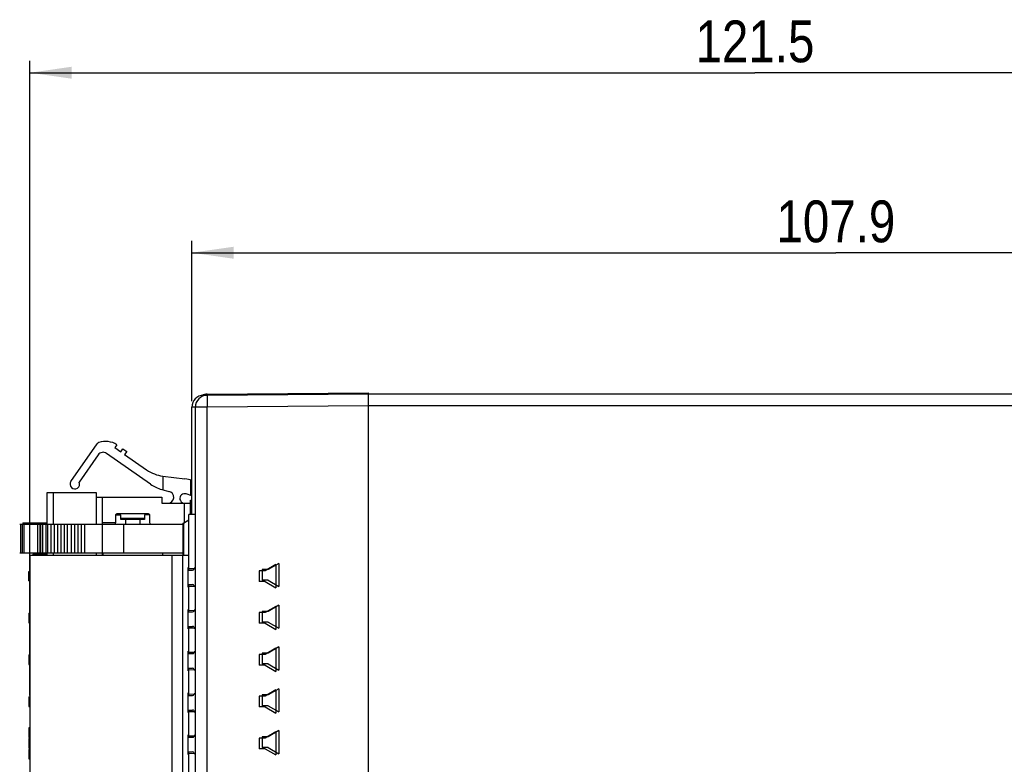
# Model space of a CAD drawing. Header units: millimetres. Extents: x 0 to 594, y 0 to 420.
# Tile 4 of 236: x 63 to 145, y 207 to 269. Entities that reach past the tile are written whole.
import ezdxf

# ---------------------------------------------------------------- set-up
doc = ezdxf.new("R2010")
doc.units = ezdxf.units.MM
doc.header["$LTSCALE"] = 32.67
doc.layers.get('0').update_dxf_attribs({"linetype": 'CONTINUOUS'})
doc.layers.add('03___PRT_ALL_CURVES', color=7, linetype='CONTINUOUS')
doc.layers.add('INTFCLR_139', color=7, linetype='CONTINUOUS')
doc.styles.get("Standard").update_dxf_attribs({"font": 'txt', "width": 0.85})
doc.dimstyles.new('DIMSTYLE_1', dxfattribs={"dimtxt": 3.5, "dimasz": 3.5, "dimexe": 1, "dimexo": 0.5, "dimgap": 0.875, "dimtad": 1, "dimdec": 1, "dimdsep": 46, "dimtxsty": 'STANDARD', "dimblk": '_FILLED', "dimblk1": '_FILLED', "dimblk2": '_FILLED', "dimcen": 0.09, "dimadec": 4, "dimazin": 2, "dimtp": 0.2, "dimtm": 0.2, "dimtfac": 1, "dimtdec": 1, "dimtofl": 0, "dimtmove": 0, "dimatfit": 3, "dimldrblk": '_FILLED', "dimfxl": 1, "dimtolj": 1, "dimarcsym": 0})
doc.dimstyles.new('DIMSTYLE_4', dxfattribs={"dimtxt": 3.5, "dimasz": 3.5, "dimexe": 1, "dimexo": 0.5, "dimgap": 0.875, "dimtad": 1, "dimdec": 1, "dimdsep": 46, "dimtxsty": 'STANDARD', "dimblk": '_FILLED', "dimblk1": '_FILLED', "dimblk2": '_FILLED', "dimcen": 0.09, "dimadec": 4, "dimazin": 2, "dimtp": 0.15, "dimtm": 0.15, "dimtfac": 1, "dimtdec": 1, "dimtofl": 0, "dimtmove": 0, "dimatfit": 3, "dimldrblk": '_FILLED', "dimfxl": 1, "dimtolj": 1, "dimarcsym": 0})

# ---------------------------------------------------------------- blocks, each defined once
blk = doc.blocks.new('_FILLED')
at = {"color": 0, "linetype": 'BYBLOCK'}
blk.add_solid([(0, 0), (-1, 0.143), (-1, -0.143)], dxfattribs=at)
blk = doc.blocks.new('*D0')
at = {"color": 2, "linetype": 'CONTINUOUS'}
for p, q in [((63.535, 212.265), (63.535, 265.399)), ((184.985, 227.865), (184.985, 265.399)), ((63.535, 264.399), (124.26, 264.399)), ((184.985, 264.399), (124.26, 264.399))]:
    blk.add_line(p, q, dxfattribs=at)
at = {"color": 2, "linetype": 'CONTINUOUS', "xscale": 3.5, "yscale": 3.5, "zscale": 3.5, "rotation": 180}
blk.add_blockref('_FILLED', (63.535, 264.399), dxfattribs=at)
at = {"color": 2, "linetype": 'CONTINUOUS', "xscale": 3.5, "yscale": 3.5, "zscale": 3.5}
blk.add_blockref('_FILLED', (184.985, 264.399), dxfattribs=at)
at = {"color": 2, "linetype": 'CONTINUOUS', "insert": (124.26, 268.774), "char_height": 3.5, "width": 16.875, "attachment_point": 2, "line_spacing_factor": 0.9}
blk.add_mtext('121.5', dxfattribs=at)
blk = doc.blocks.new('*D4')
at = {"color": 2, "linetype": 'CONTINUOUS'}
for p, q in [((77.085, 236.897), (77.085, 250.332)), ((184.985, 227.865), (184.985, 250.332)), ((77.085, 249.332), (131.035, 249.332)), ((184.985, 249.332), (131.035, 249.332))]:
    blk.add_line(p, q, dxfattribs=at)
at = {"color": 2, "linetype": 'CONTINUOUS', "xscale": 3.5, "yscale": 3.5, "zscale": 3.5, "rotation": 180}
blk.add_blockref('_FILLED', (77.085, 249.332), dxfattribs=at)
at = {"color": 2, "linetype": 'CONTINUOUS', "xscale": 3.5, "yscale": 3.5, "zscale": 3.5}
blk.add_blockref('_FILLED', (184.985, 249.332), dxfattribs=at)
at = {"color": 2, "linetype": 'CONTINUOUS', "insert": (131.035, 253.707), "char_height": 3.5, "width": 18.375, "attachment_point": 2, "line_spacing_factor": 0.9}
blk.add_mtext('107.9', dxfattribs=at)

msp = doc.modelspace()

# ---------------------------------------------------------------- linework, layer by layer
at = {"color": 7, "linetype": 'CONTINUOUS'}
for p, q in [((78.37638, 237.49672), (91.8851, 237.61461)), ((91.8851, 147.51461), (91.8851, 237.61461)), ((78.07638, 237.39672), (78.37681, 237.39934)), ((78.37683, 237.39672), (91.88556, 237.51461)), ((91.8851, 237.51461), (168.3851, 237.51461)), ((91.88556, 147.51461), (91.88556, 237.51461)), ((77.0851, 227.41461), (77.0851, 236.39676)), ((77.38556, 148.63246), (77.38556, 236.39676)), ((66.95744, 230.19404), (69.15648, 233.3346)), ((70.81679, 233.26494), (70.64472, 233.01919)), ((70.64472, 233.01919), (71.13621, 232.67505)), ((71.13621, 232.67505), (71.30829, 232.92079)), ((71.30829, 232.92079), (71.63595, 232.69136)), ((71.63595, 232.69136), (71.46387, 232.44562)), ((69.24375, 232.41316), (67.64763, 230.13366)), ((73.62187, 229.95795), (69.94012, 232.53594)), ((71.46387, 232.44562), (73.30534, 231.15621)), ((74.66047, 230.63602), (76.51349, 230.4085)), ((74.6757, 229.48827), (74.6757, 230.63415)), ((76.9851, 230.31167), (76.9851, 229.00739)), ((74.56614, 229.51763), (75.15617, 229.35953)), ((64.9851, 226.61461), (64.9851, 229.26461)), ((64.9851, 229.26461), (69.0851, 229.26461)), ((69.0851, 229.26461), (69.0851, 228.86461)), ((69.0851, 228.86461), (74.5851, 228.86461)), ((69.5851, 228.86461), (69.5851, 226.61461)), ((74.5851, 228.86461), (74.5851, 228.36461)), ((77.0851, 228.97075), (76.62273, 229.14019)), ((76.9851, 227.41461), (76.9851, 228.61461)), ((76.9851, 228.61461), (77.0851, 228.61461)), ((74.5851, 228.36461), (76.9851, 228.36461)), ((70.69842, 227.38761), (71.1351, 227.38761)), ((70.83734, 227.51461), (73.43287, 227.51461)), ((71.1351, 227.01461), (71.1351, 227.38761)), ((71.1351, 227.11261), (73.1351, 227.11261)), ((73.1351, 227.01461), (71.1351, 227.01461)), ((71.53043, 227.01461), (71.53043, 226.61461)), ((72.73977, 227.01461), (72.73977, 226.61461)), ((73.1351, 227.38761), (73.1351, 227.01461)), ((73.57179, 227.38761), (73.1351, 227.38761)), ((76.35739, 226.69446), (76.8351, 226.97027)), ((76.8351, 226.93615), (76.3851, 226.67856)), ((76.8351, 222.77461), (76.8351, 227.41461)), ((77.38556, 227.41461), (76.8351, 227.41461)), ((62.67205, 226.61461), (76.3851, 226.61461)), ((62.92201, 226.71461), (62.92201, 226.61461)), ((62.92205, 226.71461), (64.9851, 226.71461)), ((64.3691, 226.61461), (64.3691, 224.21461)), ((64.6191, 226.71461), (64.6191, 226.61461)), ((64.9933, 226.61461), (64.9933, 224.21461)), ((65.27612, 226.61461), (65.27612, 224.21461)), ((65.55894, 226.61461), (65.55894, 224.21461)), ((65.84177, 226.61461), (65.84177, 224.21461)), ((66.12459, 226.61461), (66.12459, 224.21461)), ((66.40741, 226.61461), (66.40741, 224.21461)), ((66.69023, 224.21461), (66.69023, 226.61461)), ((66.97305, 226.61461), (66.97305, 224.21461)), ((67.25587, 226.61461), (67.25587, 224.21461)), ((67.53869, 226.61461), (67.53869, 224.21461)), ((67.82151, 226.61461), (67.82151, 224.21461)), ((68.10433, 226.61461), (68.10433, 224.21461)), ((70.68337, 226.71461), (69.5851, 226.71461)), ((76.3351, 226.61461), (76.3351, 224.21461)), ((76.35739, 226.69446), (76.37509, 226.68431)), ((76.35742, 226.61461), (76.35739, 226.69204)), ((76.3851, 226.67856), (76.38513, 224.01461)), ((76.3351, 224.46461), (76.3851, 224.46461)), ((76.35742, 224.01461), (76.35742, 224.46461)), ((62.67205, 224.21461), (76.3351, 224.21461)), ((63.5351, 224.01461), (63.5351, 161.01461)), ((63.5351, 224.01461), (76.8351, 224.01461)), ((63.7851, 224.11461), (63.7851, 224.01461)), ((64.9851, 224.11461), (63.7851, 224.11461)), ((64.9851, 224.01461), (64.9851, 224.21461)), ((69.5851, 224.21461), (69.5851, 224.01461)), ((69.6351, 224.21461), (69.6351, 224.01461)), ((74.6351, 224.21461), (74.6351, 224.01461)), ((75.4351, 161.01461), (75.4351, 224.01461)), ((76.3351, 161.01461), (76.3351, 224.01461)), ((76.8351, 222.90223), (77.29389, 222.89298)), ((76.8351, 222.77461), (77.15248, 222.77461)), ((63.4351, 221.86461), (63.4351, 222.66461)), ((63.4351, 222.66461), (63.5351, 222.66461)), ((63.4351, 222.64759), (63.5351, 222.64759)), ((63.4351, 222.61354), (63.5351, 222.61354)), ((63.4351, 222.54546), (63.5351, 222.54546)), ((63.4351, 222.47737), (63.5351, 222.47737)), ((63.4351, 222.44333), (63.5351, 222.44333)), ((63.4351, 222.37525), (63.5351, 222.37525)), ((63.4351, 222.32418), (63.5351, 222.32418)), ((63.4351, 221.94971), (63.5351, 221.94971)), ((63.4351, 221.86461), (63.5351, 221.86461)), ((76.8351, 219.27461), (76.8351, 221.55461)), ((76.8351, 221.55461), (77.15248, 221.55461)), ((76.8351, 221.42699), (77.29389, 221.43623)), ((76.8351, 219.40223), (77.29389, 219.39298)), ((63.4351, 219.16461), (63.4351, 218.36461)), ((63.4351, 219.16461), (63.5351, 219.16461)), ((63.4351, 218.70503), (63.5351, 218.70503)), ((63.4351, 218.60291), (63.5351, 218.60291)), ((76.8351, 219.27461), (77.15248, 219.27461)), ((63.4351, 218.36461), (63.5351, 218.36461)), ((76.8351, 215.77461), (76.8351, 218.05461)), ((76.8351, 218.05461), (77.15248, 218.05461)), ((76.8351, 217.92699), (77.29389, 217.93623)), ((63.4351, 215.66461), (63.4351, 214.86461)), ((63.4351, 215.66461), (63.5351, 215.66461)), ((63.4351, 215.64759), (63.5351, 215.64759)), ((63.4351, 215.59652), (63.5351, 215.59652)), ((63.4351, 215.52844), (63.5351, 215.52844)), ((63.4351, 215.47737), (63.5351, 215.47737)), ((63.4351, 215.42631), (63.5351, 215.42631)), ((63.4351, 215.37525), (63.5351, 215.37525)), ((63.4351, 215.35823), (63.5351, 215.35823)), ((63.5351, 215.30716), (63.4351, 215.30716)), ((63.4351, 215.2561), (63.5351, 215.2561)), ((76.8351, 215.90223), (77.29389, 215.89298)), ((76.8351, 215.77461), (77.15248, 215.77461)), ((63.4351, 215.17099), (63.5351, 215.17099)), ((63.4351, 215.08588), (63.5351, 215.08588)), ((63.4351, 215.00078), (63.5351, 215.00078)), ((63.4351, 214.93269), (63.5351, 214.93269)), ((63.4351, 214.88163), (63.5351, 214.88163)), ((63.4351, 214.86461), (63.5351, 214.86461)), ((76.8351, 212.27461), (76.8351, 214.55461)), ((76.8351, 214.55461), (77.15248, 214.55461)), ((76.8351, 214.42699), (77.29389, 214.43623)), ((63.4351, 212.16461), (63.4351, 211.36461)), ((63.4351, 212.16461), (63.5351, 212.16461)), ((63.4351, 212.14759), (63.5351, 212.14759)), ((63.4351, 212.09652), (63.5351, 212.09652)), ((63.4351, 212.04546), (63.5351, 212.04546)), ((63.4351, 211.96035), (63.5351, 211.96035)), ((76.8351, 212.40223), (77.29389, 212.39298)), ((76.8351, 212.27461), (77.15248, 212.27461)), ((63.4351, 211.90929), (63.5351, 211.90929)), ((63.4351, 211.8412), (63.5351, 211.8412)), ((63.4351, 211.79014), (63.5351, 211.79014)), ((63.4351, 211.77312), (63.5351, 211.77312)), ((63.4351, 211.7561), (63.5351, 211.7561)), ((63.4351, 211.70503), (63.5351, 211.70503)), ((63.4351, 211.61993), (63.5351, 211.61993)), ((63.4351, 211.56886), (63.5351, 211.56886)), ((63.4351, 211.48376), (63.5351, 211.48376)), ((63.4351, 211.43269), (63.5351, 211.43269)), ((63.4351, 211.38163), (63.5351, 211.38163)), ((63.4351, 211.36461), (63.5351, 211.36461)), ((76.8351, 208.77461), (76.8351, 211.05461)), ((76.8351, 211.05461), (77.15248, 211.05461)), ((76.8351, 210.92699), (77.29389, 210.93623)), ((63.4351, 209.56461), (63.4351, 208.76461)), ((63.5351, 209.56461), (63.4351, 209.56461)), ((63.4351, 208.76461), (63.5351, 208.76461)), ((63.4351, 208.66461), (63.4351, 207.86461)), ((63.4351, 208.66461), (63.5351, 208.66461)), ((76.8351, 208.90223), (77.29389, 208.89298)), ((76.8351, 208.77461), (77.15248, 208.77461)), ((63.4351, 208.64759), (63.5351, 208.64759)), ((63.4351, 208.59652), (63.5351, 208.59652)), ((63.4351, 208.52844), (63.5351, 208.52844)), ((63.4351, 208.44333), (63.5351, 208.44333)), ((63.4351, 208.32418), (63.5351, 208.32418)), ((63.4351, 208.20503), (63.5351, 208.20503)), ((63.4351, 208.08588), (63.5351, 208.08588)), ((63.4351, 208.00078), (63.5351, 208.00078)), ((63.4351, 207.93269), (63.5351, 207.93269)), ((63.4351, 207.88163), (63.5351, 207.88163)), ((63.4351, 207.86461), (63.5351, 207.86461)), ((63.4351, 207.76461), (63.4351, 206.96461)), ((63.4351, 207.76461), (63.5351, 207.76461)), ((63.4351, 207.74759), (63.5351, 207.74759)), ((63.4351, 207.69652), (63.5351, 207.69652)), ((63.4351, 207.64546), (63.5351, 207.64546)), ((63.4351, 207.57737), (63.5351, 207.57737)), ((63.4351, 207.52631), (63.5351, 207.52631)), ((63.4351, 207.4412), (63.5351, 207.4412)), ((63.4351, 207.28801), (63.5351, 207.28801)), ((63.4351, 207.20291), (63.5351, 207.20291)), ((63.4351, 207.15184), (63.5351, 207.15184)), ((63.4351, 207.08376), (63.5351, 207.08376)), ((63.4351, 207.03269), (63.5351, 207.03269)), ((76.8351, 205.27461), (76.8351, 207.55461)), ((76.8351, 207.55461), (77.15248, 207.55461)), ((76.8351, 207.42699), (77.29389, 207.43623)), ((63.4351, 206.98163), (63.5351, 206.98163)), ((63.4351, 206.96461), (63.5351, 206.96461))]:
    msp.add_line(p, q, dxfattribs=at)
at = {"color": 9, "linetype": 'CONTINUOUS'}
for p, q in [((77.37492, 236.39676), (77.0851, 236.39676)), ((78.37719, 236.39676), (77.38556, 236.39676)), ((91.88556, 236.51462), (78.37719, 236.39673)), ((78.37719, 148.63252), (78.37719, 236.39673)), ((169.3851, 236.51461), (91.8851, 236.51461)), ((65.4851, 229.26461), (65.4851, 226.61461)), ((69.0951, 226.61461), (69.0951, 228.86461)), ((76.4851, 226.7682), (76.4851, 228.36461)), ((62.73058, 226.61461), (62.73058, 224.21461)), ((62.87196, 226.61461), (62.87196, 224.21461)), ((62.98058, 226.71461), (62.98058, 226.61461)), ((63.01338, 226.61461), (63.01338, 224.21461)), ((63.12196, 226.71461), (63.12196, 226.61461)), ((63.26338, 226.71461), (63.26338, 226.61461)), ((64.1691, 226.61461), (64.1691, 224.21461)), ((64.4191, 226.71461), (64.4191, 226.61461)), ((64.42768, 226.61461), (64.42768, 224.21461)), ((64.56906, 226.61461), (64.56906, 224.21461)), ((64.67768, 226.71461), (64.67768, 226.61461)), ((64.81906, 226.71461), (64.81906, 226.61461)), ((64.8519, 226.61461), (64.8519, 224.21461)), ((69.57706, 226.61461), (69.57706, 224.21461)), ((71.36025, 226.61461), (71.36025, 224.21461)), ((65.4851, 224.21461), (65.4851, 224.01461)), ((69.0951, 224.01461), (69.0951, 224.21461))]:
    msp.add_line(p, q, dxfattribs=at)
at = {"color": 7, "linetype": 'CONTINUOUS'}
for centre, radius, start, end in [((78.0851, 236.39676), 1, 90.5, 180), ((78.38556, 236.39676), 1, 90.5, 180), ((78.3851, 236.49676), 1, 90.5, 117.496313), ((69.40223, 233.16252), 0.3, 108.032178, 145), ((69.86656, 231.7362), 1.8, 58.135646, 108.032178), ((69.65333, 232.12637), 0.5, 55, 145), ((75.02607, 233.61366), 3, 235, 263), ((67.2851, 229.96461), 0.4, 145, 25), ((76.14788, 227.43086), 3, 71.795553, 83), ((75.3426, 232.41541), 3, 235, 255), ((75.0851, 228.86461), 0.5, 270, 81.8287664), ((76.4851, 228.76461), 0.4, 69.8746302, 252.6068721), ((85.68213, 211.13664), 22.10442, 132.1887726, 132.6766616), ((58.58801, 211.13657), 22.10452, 47.3233337, 47.8112206), ((-224.07783, 220.38816), 297.73191, 1.1983102, 1.3471038), ((77.15248, 222.89961), 0.125, 270, 334.1959895), ((77.5351, 222.71461), 0.3, 119.9085204, 154.1959895), ((77.15248, 221.42961), 0.125, 25.8040105, 90), ((77.5351, 221.61461), 0.3, 205.8040105, 240.0914796), ((77.5351, 219.21461), 0.3, 119.9085204, 154.1959895), ((77.15248, 219.39961), 0.125, 270, 334.1959895), ((77.15248, 217.92961), 0.125, 25.8040105, 90), ((77.5351, 218.11461), 0.3, 205.8040105, 240.0914796), ((77.15248, 215.89961), 0.125, 270, 334.1959895), ((77.5351, 215.71461), 0.3, 119.9085204, 154.1959895), ((77.15248, 214.42961), 0.125, 25.8040105, 90), ((77.5351, 214.61461), 0.3, 205.8040105, 240.0914796), ((77.15248, 212.39961), 0.125, 270, 334.1959895), ((77.5351, 212.21461), 0.3, 119.9085204, 154.1959895), ((77.15248, 210.92961), 0.125, 25.8040105, 90), ((77.5351, 211.11461), 0.3, 205.8040105, 240.0914796), ((77.15248, 208.89961), 0.125, 270, 334.1959895), ((77.5351, 208.71461), 0.3, 119.9085204, 154.1959895), ((77.15248, 207.42961), 0.125, 25.8040105, 90), ((77.5351, 207.61461), 0.3, 205.8040105, 240.0914796)]:
    msp.add_arc(centre, radius, start, end, dxfattribs=at)
msp.add_ellipse((72.1351, 219.6486), major_axis=(0, 23.07634), ratio=0.066085, start_param=1.22880293, end_param=1.26414466, dxfattribs=at)
at = {"color": 9, "linetype": 'CONTINUOUS'}
for points, knots in [([(78.07638, 237.39672), (78.0753, 237.39671), (78.07636, 237.3901), (78.07442, 237.383), (78.07475, 237.36611), (78.07422, 237.35412), (78.07409, 237.34689)], [0, 0, 0, 0, 0.06455851, 0.25329863, 0.56558669, 1, 1, 1, 1]), ([(78.37683, 237.39672), (78.3764, 237.39672), (78.37647, 237.39424), (78.3758, 237.3914), (78.37564, 237.38494), (78.37502, 237.37247), (78.3746, 237.35051), (78.37407, 237.31765), (78.3737, 237.27577), (78.37329, 237.20353), (78.37321, 237.14525), (78.37321, 237.10381)], [0, 0, 0, 0, 0.00437934, 0.01681436, 0.03737741, 0.06603031, 0.14739321, 0.26021391, 0.40340655, 0.57578633, 1, 1, 1, 1]), ([(78.37321, 237.10381), (78.37321, 237.05331), (78.37365, 236.81761), (78.37521, 236.58192), (78.37683, 236.39673)], [0, 0, 0, 0, 0.21426963, 1, 1, 1, 1]), ([(78.37638, 237.49672), (78.37582, 237.49671), (78.37606, 237.49342), (78.37515, 237.48975), (78.37506, 237.48124), (78.37432, 237.46489), (78.37392, 237.43613), (78.37358, 237.41142), (78.37345, 237.39702)], [0, 0, 0, 0, 0.01667487, 0.0645624, 0.14379392, 0.25417163, 0.56725968, 1, 1, 1, 1])]:
    msp.add_open_spline(points, degree=3, knots=knots, dxfattribs=at)
at = {"layer": '03___PRT_ALL_CURVES', "color": 4, "linetype": 'CONTINUOUS'}
for p, q in [((76.7851, 221.34622), (76.7851, 222.983)), ((76.7851, 217.84622), (76.7851, 219.483)), ((76.7851, 214.34622), (76.7851, 215.983)), ((76.7851, 210.84622), (76.7851, 212.483)), ((76.7851, 207.34622), (76.7851, 208.983))]:
    msp.add_line(p, q, dxfattribs=at)
at = {"layer": 'INTFCLR_139', "color": 7, "linetype": 'CONTINUOUS'}
for p, q in [((82.7351, 222.71461), (82.7351, 221.81461)), ((83.2351, 222.71461), (82.7351, 222.71461)), ((82.9851, 222.81461), (82.9851, 221.91461)), ((83.4851, 222.81461), (82.9851, 222.81461)), ((84.1351, 223.23422), (83.2351, 222.71461)), ((84.3851, 223.33422), (83.4851, 222.81461)), ((84.13304, 223.23303), (84.13304, 221.29619)), ((84.1351, 223.23422), (84.1351, 221.29499)), ((84.38304, 223.33303), (84.38304, 221.39619)), ((84.3851, 223.33422), (84.3851, 221.39499)), ((83.4851, 221.91461), (82.9851, 221.91461)), ((83.4851, 221.91461), (84.3851, 221.39499)), ((83.2351, 221.81461), (82.7351, 221.81461)), ((83.2351, 221.81461), (84.1351, 221.29499)), ((84.1351, 219.73422), (83.2351, 219.21461)), ((84.3851, 219.83422), (83.4851, 219.31461)), ((84.13304, 219.73303), (84.13304, 217.79619)), ((84.1351, 219.73422), (84.1351, 217.79499)), ((84.38304, 219.83303), (84.38304, 217.89619)), ((84.3851, 219.83422), (84.3851, 217.89499)), ((82.7351, 219.21461), (82.7351, 218.31461)), ((83.2351, 219.21461), (82.7351, 219.21461)), ((82.9851, 219.31461), (82.9851, 218.41461)), ((83.4851, 219.31461), (82.9851, 219.31461)), ((83.2351, 218.31461), (82.7351, 218.31461)), ((83.4851, 218.41461), (82.9851, 218.41461)), ((83.2351, 218.31461), (84.1351, 217.79499)), ((83.4851, 218.41461), (84.3851, 217.89499)), ((84.1351, 216.23422), (83.2351, 215.71461)), ((84.3851, 216.33422), (83.4851, 215.81461)), ((84.13304, 216.23303), (84.13304, 214.29619)), ((84.1351, 216.23422), (84.1351, 214.29499)), ((84.38304, 216.33303), (84.38304, 214.39619)), ((84.3851, 216.33422), (84.3851, 214.39499)), ((82.7351, 215.71461), (82.7351, 214.81461)), ((83.2351, 215.71461), (82.7351, 215.71461)), ((82.9851, 215.81461), (82.9851, 214.91461)), ((83.4851, 215.81461), (82.9851, 215.81461)), ((83.2351, 214.81461), (82.7351, 214.81461)), ((83.4851, 214.91461), (82.9851, 214.91461)), ((83.2351, 214.81461), (84.1351, 214.29499)), ((83.4851, 214.91461), (84.3851, 214.39499)), ((84.3851, 212.83422), (83.4851, 212.31461)), ((84.38304, 212.83303), (84.38304, 210.89619)), ((84.3851, 212.83422), (84.3851, 210.89499)), ((82.7351, 212.21461), (82.7351, 211.31461)), ((83.2351, 212.21461), (82.7351, 212.21461)), ((82.9851, 212.31461), (82.9851, 211.41461)), ((83.4851, 212.31461), (82.9851, 212.31461)), ((84.1351, 212.73422), (83.2351, 212.21461)), ((84.13304, 212.73303), (84.13304, 210.79619)), ((84.1351, 212.73422), (84.1351, 210.79499)), ((83.2351, 211.31461), (82.7351, 211.31461)), ((83.4851, 211.41461), (82.9851, 211.41461)), ((83.2351, 211.31461), (84.1351, 210.79499)), ((83.4851, 211.41461), (84.3851, 210.89499)), ((82.7351, 208.71461), (82.7351, 207.81461)), ((83.2351, 208.71461), (82.7351, 208.71461)), ((82.9851, 208.81461), (82.9851, 207.91461)), ((83.4851, 208.81461), (82.9851, 208.81461)), ((84.1351, 209.23422), (83.2351, 208.71461)), ((84.3851, 209.33422), (83.4851, 208.81461)), ((84.13304, 209.23303), (84.13304, 207.29619)), ((84.1351, 209.23422), (84.1351, 207.29499)), ((84.38304, 209.33303), (84.38304, 207.39619)), ((84.3851, 209.33422), (84.3851, 207.39499)), ((83.4851, 207.91461), (82.9851, 207.91461)), ((83.4851, 207.91461), (84.3851, 207.39499)), ((83.2351, 207.81461), (82.7351, 207.81461)), ((83.2351, 207.81461), (84.1351, 207.29499))]:
    msp.add_line(p, q, dxfattribs=at)

# ---------------------------------------------------------------- dimensions: what is measured, and where the dimension line sits
at = {"color": 2, "linetype": 'CONTINUOUS'}
dim = msp.add_linear_dim(base=(63.5351041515, 264.3992395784), p1=(184.9851041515, 227.3646083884), p2=(63.5351041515, 211.7646083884), angle=180, dimstyle='DIMSTYLE_1', dxfattribs=at)
dim.commit()
dim.dimension.update_dxf_attribs({"geometry": '*D0', "text_midpoint": (123.7601030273, 264.3992395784), "dimtype": 160})
dim = msp.add_linear_dim(base=(184.9851, 249.33214), p1=(77.0851, 236.39676), p2=(184.9851, 227.36461), dimstyle='DIMSTYLE_4', dxfattribs=at)
dim.commit()
dim.dimension.update_dxf_attribs({"geometry": '*D4', "text_midpoint": (130.53511, 249.33214), "dimtype": 160})

doc.saveas('drawing.dxf')
